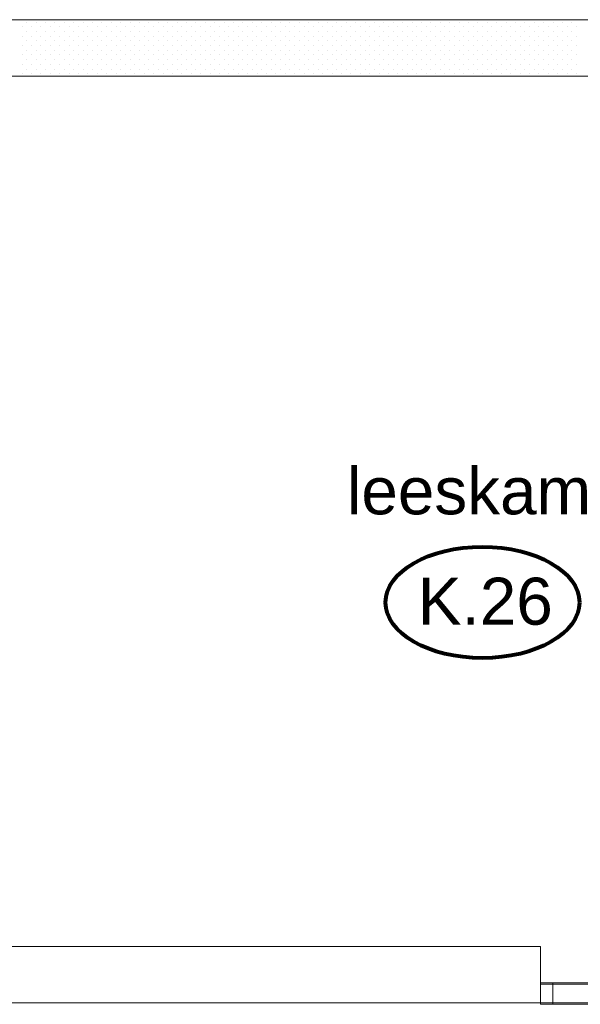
# Model space of a CAD drawing. Header units: millimetres. Extents: x -90830 to 24172, y -102460 to 73669.
# Tile 91 of 198: x -54389 to -51406, y 55188 to 60425. Entities that reach past the tile are written whole.
import ezdxf

# ---------------------------------------------------------------- set-up
doc = ezdxf.new("R2010")
doc.units = ezdxf.units.MM
for name, color, linetype, lineweight in [('Algemeen', 253, 'Continuous', 9), ('Algemeen01', 253, 'Continuous', 80), ('Standard', 253, 'Continuous', 9)]:
    doc.layers.add(name, color=color, linetype=linetype, lineweight=lineweight)
doc.styles.add('ARIAL', font='arial.ttf')

msp = doc.modelspace()

# ---------------------------------------------------------------- linework, layer by layer
at = {"layer": 'Algemeen01'}
msp.add_ellipse((-51926.7, 57325.6), major_axis=(515.6, 0), ratio=0.573767, dxfattribs=at)
at = {"layer": 'Standard'}
for p, q in [((-44788.6, 60425.5), (-55618.6, 60425.5)), ((-54351.1, 60412.9), (-54351.1, 60412.9)), ((-54301, 60412.9), (-54301, 60412.9)), ((-54251.2, 60412.9), (-54251.2, 60412.9)), ((-54201.1, 60412.9), (-54201.1, 60412.9)), ((-54151, 60412.9), (-54151, 60412.9)), ((-54101.2, 60412.9), (-54101.2, 60412.9)), ((-54051.1, 60412.9), (-54051.1, 60412.9)), ((-54001, 60412.9), (-54001, 60412.9)), ((-53951.2, 60412.9), (-53951.2, 60412.9)), ((-53901.1, 60412.9), (-53901.1, 60412.9)), ((-53851, 60412.9), (-53851, 60412.9)), ((-53801.2, 60412.9), (-53801.2, 60412.9)), ((-53751.1, 60412.9), (-53751.1, 60412.9)), ((-53701, 60412.9), (-53701, 60412.9)), ((-53651.2, 60412.9), (-53651.2, 60412.9)), ((-53601.1, 60412.9), (-53601.1, 60412.9)), ((-53551, 60412.9), (-53551, 60412.9)), ((-53501.2, 60412.9), (-53501.2, 60412.9)), ((-53451.1, 60412.9), (-53451.1, 60412.9)), ((-53401, 60412.9), (-53401, 60412.9)), ((-53351.2, 60412.9), (-53351.2, 60412.9)), ((-53301.1, 60412.9), (-53301.1, 60412.9)), ((-53251, 60412.9), (-53251, 60412.9)), ((-53201.2, 60412.9), (-53201.2, 60412.9)), ((-53151.1, 60412.9), (-53151.1, 60412.9)), ((-53101, 60412.9), (-53101, 60412.9)), ((-53051.2, 60412.9), (-53051.2, 60412.9)), ((-53001.1, 60412.9), (-53001.1, 60412.9)), ((-52951, 60412.9), (-52951, 60412.9)), ((-52901.2, 60412.9), (-52901.2, 60412.9)), ((-52851.1, 60412.9), (-52851.1, 60412.9)), ((-52801, 60412.9), (-52801, 60412.9)), ((-52751.2, 60412.9), (-52751.2, 60412.9)), ((-52701.1, 60412.9), (-52701.1, 60412.9)), ((-52651, 60412.9), (-52651, 60412.9)), ((-52601.2, 60412.9), (-52601.2, 60412.9)), ((-52551.1, 60412.9), (-52551.1, 60412.9)), ((-52501, 60412.9), (-52501, 60412.9)), ((-52451.2, 60412.9), (-52451.2, 60412.9)), ((-52401.1, 60412.9), (-52401.1, 60412.9)), ((-52351, 60412.9), (-52351, 60412.9)), ((-52301.2, 60412.9), (-52301.2, 60412.9)), ((-52251.1, 60412.9), (-52251.1, 60412.9)), ((-52201, 60412.9), (-52201, 60412.9)), ((-52151.2, 60412.9), (-52151.2, 60412.9)), ((-52101.1, 60412.9), (-52101.1, 60412.9)), ((-52051, 60412.9), (-52051, 60412.9)), ((-52001.2, 60412.9), (-52001.2, 60412.9)), ((-51951.1, 60412.9), (-51951.1, 60412.9)), ((-51901, 60412.9), (-51901, 60412.9)), ((-51851.2, 60412.9), (-51851.2, 60412.9)), ((-51801.1, 60412.9), (-51801.1, 60412.9)), ((-51751, 60412.9), (-51751, 60412.9)), ((-51701.2, 60412.9), (-51701.2, 60412.9)), ((-51651.1, 60412.9), (-51651.1, 60412.9)), ((-51601, 60412.9), (-51601, 60412.9)), ((-51551.2, 60412.9), (-51551.2, 60412.9)), ((-51501.1, 60412.9), (-51501.1, 60412.9)), ((-51451, 60412.9), (-51451, 60412.9)), ((-54376, 60388), (-54376, 60388)), ((-54376, 60337.9), (-54376, 60337.9)), ((-54351.1, 60363.1), (-54351.1, 60363.1)), ((-54326.2, 60388), (-54326.2, 60388)), ((-54326.2, 60337.9), (-54326.2, 60337.9)), ((-54301, 60363.1), (-54301, 60363.1)), ((-54276.1, 60388), (-54276.1, 60388)), ((-54276.1, 60337.9), (-54276.1, 60337.9)), ((-54251.2, 60363.1), (-54251.2, 60363.1)), ((-54226, 60388), (-54226, 60388)), ((-54226, 60337.9), (-54226, 60337.9)), ((-54201.1, 60363.1), (-54201.1, 60363.1)), ((-54176.2, 60388), (-54176.2, 60388)), ((-54176.2, 60337.9), (-54176.2, 60337.9)), ((-54151, 60363.1), (-54151, 60363.1)), ((-54126.1, 60388), (-54126.1, 60388)), ((-54126.1, 60337.9), (-54126.1, 60337.9)), ((-54101.2, 60362.8), (-54101.2, 60362.8)), ((-54076, 60388), (-54076, 60388)), ((-54076, 60337.9), (-54076, 60337.9)), ((-54051.1, 60363.1), (-54051.1, 60363.1)), ((-54026.2, 60388), (-54026.2, 60388)), ((-54026.2, 60337.9), (-54026.2, 60337.9)), ((-54001, 60363.1), (-54001, 60363.1)), ((-53976.1, 60388), (-53976.1, 60388)), ((-53976.1, 60337.9), (-53976.1, 60337.9)), ((-53951.2, 60363.1), (-53951.2, 60363.1)), ((-53926, 60388), (-53926, 60388)), ((-53926, 60337.9), (-53926, 60337.9)), ((-53901.1, 60363.1), (-53901.1, 60363.1)), ((-53876.2, 60388), (-53876.2, 60388)), ((-53876.2, 60337.9), (-53876.2, 60337.9)), ((-53851, 60363.1), (-53851, 60363.1)), ((-53826.1, 60388), (-53826.1, 60388)), ((-53826.1, 60337.9), (-53826.1, 60337.9)), ((-53801.2, 60362.8), (-53801.2, 60362.8)), ((-53776, 60388), (-53776, 60388)), ((-53776, 60337.9), (-53776, 60337.9)), ((-53751.1, 60363.1), (-53751.1, 60363.1)), ((-53726.2, 60388), (-53726.2, 60388)), ((-53726.2, 60337.9), (-53726.2, 60337.9)), ((-53701, 60363.1), (-53701, 60363.1)), ((-53676.1, 60388), (-53676.1, 60388)), ((-53676.1, 60337.9), (-53676.1, 60337.9)), ((-53651.2, 60363.1), (-53651.2, 60363.1)), ((-53626, 60388), (-53626, 60388)), ((-53626, 60337.9), (-53626, 60337.9)), ((-53601.1, 60363.1), (-53601.1, 60363.1)), ((-53576.2, 60388), (-53576.2, 60388)), ((-53576.2, 60337.9), (-53576.2, 60337.9)), ((-53551, 60363.1), (-53551, 60363.1)), ((-53526.1, 60388), (-53526.1, 60388)), ((-53526.1, 60337.9), (-53526.1, 60337.9)), ((-53501.2, 60362.8), (-53501.2, 60362.8)), ((-53476, 60388), (-53476, 60388)), ((-53476, 60337.9), (-53476, 60337.9)), ((-53451.1, 60363.1), (-53451.1, 60363.1)), ((-53426.2, 60388), (-53426.2, 60388)), ((-53426.2, 60337.9), (-53426.2, 60337.9)), ((-53401, 60363.1), (-53401, 60363.1)), ((-53376.1, 60388), (-53376.1, 60388)), ((-53376.1, 60337.9), (-53376.1, 60337.9)), ((-53351.2, 60363.1), (-53351.2, 60363.1)), ((-53326, 60388), (-53326, 60388)), ((-53326, 60337.9), (-53326, 60337.9)), ((-53301.1, 60363.1), (-53301.1, 60363.1)), ((-53276.2, 60388), (-53276.2, 60388)), ((-53276.2, 60337.9), (-53276.2, 60337.9)), ((-53251, 60363.1), (-53251, 60363.1)), ((-53226.1, 60388), (-53226.1, 60388)), ((-53226.1, 60337.9), (-53226.1, 60337.9)), ((-53201.2, 60362.8), (-53201.2, 60362.8)), ((-53176, 60388), (-53176, 60388)), ((-53176, 60337.9), (-53176, 60337.9)), ((-53151.1, 60363.1), (-53151.1, 60363.1)), ((-53126.2, 60388), (-53126.2, 60388)), ((-53126.2, 60337.9), (-53126.2, 60337.9)), ((-53101, 60363.1), (-53101, 60363.1)), ((-53076.1, 60388), (-53076.1, 60388)), ((-53076.1, 60337.9), (-53076.1, 60337.9)), ((-53051.2, 60363.1), (-53051.2, 60363.1)), ((-53026, 60388), (-53026, 60388)), ((-53026, 60337.9), (-53026, 60337.9)), ((-53001.1, 60363.1), (-53001.1, 60363.1)), ((-52976.2, 60388), (-52976.2, 60388)), ((-52976.2, 60337.9), (-52976.2, 60337.9)), ((-52951, 60363.1), (-52951, 60363.1)), ((-52926.1, 60388), (-52926.1, 60388)), ((-52926.1, 60337.9), (-52926.1, 60337.9)), ((-52901.2, 60362.8), (-52901.2, 60362.8)), ((-52876, 60388), (-52876, 60388)), ((-52876, 60337.9), (-52876, 60337.9)), ((-52851.1, 60363.1), (-52851.1, 60363.1)), ((-52826.2, 60388), (-52826.2, 60388)), ((-52826.2, 60337.9), (-52826.2, 60337.9)), ((-52801, 60363.1), (-52801, 60363.1)), ((-52776.1, 60388), (-52776.1, 60388)), ((-52776.1, 60337.9), (-52776.1, 60337.9)), ((-52751.2, 60363.1), (-52751.2, 60363.1)), ((-52726, 60388), (-52726, 60388)), ((-52726, 60337.9), (-52726, 60337.9)), ((-52701.1, 60363.1), (-52701.1, 60363.1)), ((-52676.2, 60388), (-52676.2, 60388)), ((-52676.2, 60337.9), (-52676.2, 60337.9)), ((-52651, 60363.1), (-52651, 60363.1)), ((-52626.1, 60388), (-52626.1, 60388)), ((-52626.1, 60337.9), (-52626.1, 60337.9)), ((-52601.2, 60362.8), (-52601.2, 60362.8)), ((-52576, 60388), (-52576, 60388)), ((-52576, 60337.9), (-52576, 60337.9)), ((-52551.1, 60363.1), (-52551.1, 60363.1)), ((-52526.2, 60388), (-52526.2, 60388)), ((-52526.2, 60337.9), (-52526.2, 60337.9)), ((-52501, 60363.1), (-52501, 60363.1)), ((-52476.1, 60388), (-52476.1, 60388)), ((-52476.1, 60337.9), (-52476.1, 60337.9)), ((-52451.2, 60363.1), (-52451.2, 60363.1)), ((-52426, 60388), (-52426, 60388)), ((-52426, 60337.9), (-52426, 60337.9)), ((-52401.1, 60363.1), (-52401.1, 60363.1)), ((-52376.2, 60388), (-52376.2, 60388)), ((-52376.2, 60337.9), (-52376.2, 60337.9)), ((-52351, 60363.1), (-52351, 60363.1)), ((-52326.1, 60388), (-52326.1, 60388)), ((-52326.1, 60337.9), (-52326.1, 60337.9)), ((-52301.2, 60362.8), (-52301.2, 60362.8)), ((-52276, 60388), (-52276, 60388)), ((-52276, 60337.9), (-52276, 60337.9)), ((-52251.1, 60363.1), (-52251.1, 60363.1)), ((-52226.2, 60388), (-52226.2, 60388)), ((-52226.2, 60337.9), (-52226.2, 60337.9)), ((-52201, 60363.1), (-52201, 60363.1)), ((-52176.1, 60388), (-52176.1, 60388)), ((-52176.1, 60337.9), (-52176.1, 60337.9)), ((-52151.2, 60363.1), (-52151.2, 60363.1)), ((-52126, 60388), (-52126, 60388)), ((-52126, 60337.9), (-52126, 60337.9)), ((-52101.1, 60363.1), (-52101.1, 60363.1)), ((-52076.2, 60388), (-52076.2, 60388)), ((-52076.2, 60337.9), (-52076.2, 60337.9)), ((-52051, 60363.1), (-52051, 60363.1)), ((-52026.1, 60388), (-52026.1, 60388)), ((-52026.1, 60337.9), (-52026.1, 60337.9)), ((-52001.2, 60362.8), (-52001.2, 60362.8)), ((-51976, 60388), (-51976, 60388)), ((-51976, 60337.9), (-51976, 60337.9)), ((-51951.1, 60363.1), (-51951.1, 60363.1)), ((-51926.2, 60388), (-51926.2, 60388)), ((-51926.2, 60337.9), (-51926.2, 60337.9)), ((-51901, 60363.1), (-51901, 60363.1)), ((-51876.1, 60388), (-51876.1, 60388)), ((-51876.1, 60337.9), (-51876.1, 60337.9)), ((-51851.2, 60363.1), (-51851.2, 60363.1)), ((-51826, 60388), (-51826, 60388)), ((-51826, 60337.9), (-51826, 60337.9)), ((-51801.1, 60363.1), (-51801.1, 60363.1)), ((-51776.2, 60388), (-51776.2, 60388)), ((-51776.2, 60337.9), (-51776.2, 60337.9)), ((-51751, 60363.1), (-51751, 60363.1)), ((-51726.1, 60388), (-51726.1, 60388)), ((-51726.1, 60337.9), (-51726.1, 60337.9)), ((-51701.2, 60362.8), (-51701.2, 60362.8)), ((-51676, 60388), (-51676, 60388)), ((-51676, 60337.9), (-51676, 60337.9)), ((-51651.1, 60363.1), (-51651.1, 60363.1)), ((-51626.2, 60388), (-51626.2, 60388)), ((-51626.2, 60337.9), (-51626.2, 60337.9)), ((-51601, 60363.1), (-51601, 60363.1)), ((-51576.1, 60388), (-51576.1, 60388)), ((-51576.1, 60337.9), (-51576.1, 60337.9)), ((-51551.2, 60363.1), (-51551.2, 60363.1)), ((-51526, 60388), (-51526, 60388)), ((-51526, 60337.9), (-51526, 60337.9)), ((-51501.1, 60363.1), (-51501.1, 60363.1)), ((-51476.2, 60388), (-51476.2, 60388)), ((-51476.2, 60337.9), (-51476.2, 60337.9)), ((-51451, 60363.1), (-51451, 60363.1)), ((-51426.1, 60388), (-51426.1, 60388)), ((-51426.1, 60337.9), (-51426.1, 60337.9)), ((-54376, 60288.1), (-54376, 60288.1)), ((-54351.1, 60313), (-54351.1, 60313)), ((-54326.2, 60288.1), (-54326.2, 60288.1)), ((-54301, 60313), (-54301, 60313)), ((-54276.1, 60288.1), (-54276.1, 60288.1)), ((-54251.2, 60313), (-54251.2, 60313)), ((-54226, 60288.1), (-54226, 60288.1)), ((-54201.1, 60313), (-54201.1, 60313)), ((-54201.1, 60313), (-54201.1, 60313)), ((-54176.2, 60287.8), (-54176.2, 60287.8)), ((-54151, 60313), (-54151, 60313)), ((-54126.1, 60288.1), (-54126.1, 60288.1)), ((-54101.2, 60313), (-54101.2, 60313)), ((-54076, 60288.1), (-54076, 60288.1)), ((-54051.1, 60313), (-54051.1, 60313)), ((-54026.2, 60288.1), (-54026.2, 60288.1)), ((-54001, 60313), (-54001, 60313)), ((-53976.1, 60288.1), (-53976.1, 60288.1)), ((-53951.2, 60313), (-53951.2, 60313)), ((-53926, 60288.1), (-53926, 60288.1)), ((-53901.1, 60313), (-53901.1, 60313)), ((-53901.1, 60313), (-53901.1, 60313)), ((-53876.2, 60287.8), (-53876.2, 60287.8)), ((-53851, 60313), (-53851, 60313)), ((-53826.1, 60288.1), (-53826.1, 60288.1)), ((-53801.2, 60313), (-53801.2, 60313)), ((-53776, 60288.1), (-53776, 60288.1)), ((-53751.1, 60313), (-53751.1, 60313)), ((-53726.2, 60288.1), (-53726.2, 60288.1)), ((-53701, 60313), (-53701, 60313)), ((-53676.1, 60288.1), (-53676.1, 60288.1)), ((-53651.2, 60313), (-53651.2, 60313)), ((-53626, 60288.1), (-53626, 60288.1)), ((-53601.1, 60313), (-53601.1, 60313)), ((-53601.1, 60313), (-53601.1, 60313)), ((-53576.2, 60287.8), (-53576.2, 60287.8)), ((-53551, 60313), (-53551, 60313)), ((-53526.1, 60288.1), (-53526.1, 60288.1)), ((-53501.2, 60313), (-53501.2, 60313)), ((-53476, 60288.1), (-53476, 60288.1)), ((-53451.1, 60313), (-53451.1, 60313)), ((-53426.2, 60288.1), (-53426.2, 60288.1)), ((-53401, 60313), (-53401, 60313)), ((-53376.1, 60288.1), (-53376.1, 60288.1)), ((-53351.2, 60313), (-53351.2, 60313)), ((-53326, 60288.1), (-53326, 60288.1)), ((-53301.1, 60313), (-53301.1, 60313)), ((-53301.1, 60313), (-53301.1, 60313)), ((-53276.2, 60287.8), (-53276.2, 60287.8)), ((-53251, 60313), (-53251, 60313)), ((-53226.1, 60288.1), (-53226.1, 60288.1)), ((-53201.2, 60313), (-53201.2, 60313)), ((-53176, 60288.1), (-53176, 60288.1)), ((-53151.1, 60313), (-53151.1, 60313)), ((-53126.2, 60288.1), (-53126.2, 60288.1)), ((-53101, 60313), (-53101, 60313)), ((-53076.1, 60288.1), (-53076.1, 60288.1)), ((-53051.2, 60313), (-53051.2, 60313)), ((-53026, 60288.1), (-53026, 60288.1)), ((-53001.1, 60313), (-53001.1, 60313)), ((-53001.1, 60313), (-53001.1, 60313)), ((-52976.2, 60287.8), (-52976.2, 60287.8)), ((-52951, 60313), (-52951, 60313)), ((-52926.1, 60288.1), (-52926.1, 60288.1)), ((-52901.2, 60313), (-52901.2, 60313)), ((-52876, 60288.1), (-52876, 60288.1)), ((-52851.1, 60313), (-52851.1, 60313)), ((-52826.2, 60288.1), (-52826.2, 60288.1)), ((-52801, 60313), (-52801, 60313)), ((-52776.1, 60288.1), (-52776.1, 60288.1)), ((-52751.2, 60313), (-52751.2, 60313)), ((-52726, 60288.1), (-52726, 60288.1)), ((-52701.1, 60313), (-52701.1, 60313)), ((-52701.1, 60313), (-52701.1, 60313)), ((-52676.2, 60287.8), (-52676.2, 60287.8)), ((-52651, 60313), (-52651, 60313)), ((-52626.1, 60288.1), (-52626.1, 60288.1)), ((-52601.2, 60313), (-52601.2, 60313)), ((-52576, 60288.1), (-52576, 60288.1)), ((-52551.1, 60313), (-52551.1, 60313)), ((-52526.2, 60288.1), (-52526.2, 60288.1)), ((-52501, 60313), (-52501, 60313)), ((-52476.1, 60288.1), (-52476.1, 60288.1)), ((-52451.2, 60313), (-52451.2, 60313)), ((-52426, 60288.1), (-52426, 60288.1)), ((-52401.1, 60313), (-52401.1, 60313)), ((-52401.1, 60313), (-52401.1, 60313)), ((-52376.2, 60287.8), (-52376.2, 60287.8)), ((-52351, 60313), (-52351, 60313)), ((-52326.1, 60288.1), (-52326.1, 60288.1)), ((-52301.2, 60313), (-52301.2, 60313)), ((-52276, 60288.1), (-52276, 60288.1)), ((-52251.1, 60313), (-52251.1, 60313)), ((-52226.2, 60288.1), (-52226.2, 60288.1)), ((-52201, 60313), (-52201, 60313)), ((-52176.1, 60288.1), (-52176.1, 60288.1)), ((-52151.2, 60313), (-52151.2, 60313)), ((-52126, 60288.1), (-52126, 60288.1)), ((-52101.1, 60313), (-52101.1, 60313)), ((-52101.1, 60313), (-52101.1, 60313)), ((-52076.2, 60287.8), (-52076.2, 60287.8)), ((-52051, 60313), (-52051, 60313)), ((-52026.1, 60288.1), (-52026.1, 60288.1)), ((-52001.2, 60313), (-52001.2, 60313)), ((-51976, 60288.1), (-51976, 60288.1)), ((-51951.1, 60313), (-51951.1, 60313)), ((-51926.2, 60288.1), (-51926.2, 60288.1)), ((-51901, 60313), (-51901, 60313)), ((-51876.1, 60288.1), (-51876.1, 60288.1)), ((-51851.2, 60313), (-51851.2, 60313)), ((-51826, 60288.1), (-51826, 60288.1)), ((-51801.1, 60313), (-51801.1, 60313)), ((-51801.1, 60313), (-51801.1, 60313)), ((-51776.2, 60287.8), (-51776.2, 60287.8)), ((-51751, 60313), (-51751, 60313)), ((-51726.1, 60288.1), (-51726.1, 60288.1)), ((-51701.2, 60313), (-51701.2, 60313)), ((-51676, 60288.1), (-51676, 60288.1)), ((-51651.1, 60313), (-51651.1, 60313)), ((-51626.2, 60288.1), (-51626.2, 60288.1)), ((-51601, 60313), (-51601, 60313)), ((-51576.1, 60288.1), (-51576.1, 60288.1)), ((-51551.2, 60313), (-51551.2, 60313)), ((-51526, 60288.1), (-51526, 60288.1)), ((-51501.1, 60313), (-51501.1, 60313)), ((-51501.1, 60313), (-51501.1, 60313)), ((-51476.2, 60287.8), (-51476.2, 60287.8)), ((-51451, 60313), (-51451, 60313)), ((-51426.1, 60288.1), (-51426.1, 60288.1)), ((-54376, 60238), (-54376, 60238)), ((-54351.1, 60262.9), (-54351.1, 60262.9)), ((-54326.2, 60238), (-54326.2, 60238)), ((-54301, 60262.9), (-54301, 60262.9)), ((-54276.1, 60238), (-54276.1, 60238)), ((-54251.2, 60262.9), (-54251.2, 60262.9)), ((-54226, 60238), (-54226, 60238)), ((-54201.1, 60262.9), (-54201.1, 60262.9)), ((-54176.2, 60238), (-54176.2, 60238)), ((-54151, 60263.2), (-54151, 60263.2)), ((-54126.1, 60238), (-54126.1, 60238)), ((-54101.2, 60262.9), (-54101.2, 60262.9)), ((-54076, 60238), (-54076, 60238)), ((-54051.1, 60262.9), (-54051.1, 60262.9)), ((-54026.2, 60238), (-54026.2, 60238)), ((-54001, 60262.9), (-54001, 60262.9)), ((-53976.1, 60238), (-53976.1, 60238)), ((-53951.2, 60262.9), (-53951.2, 60262.9)), ((-53926, 60238), (-53926, 60238)), ((-53901.1, 60262.9), (-53901.1, 60262.9)), ((-53876.2, 60238), (-53876.2, 60238)), ((-53851, 60263.2), (-53851, 60263.2)), ((-53826.1, 60238), (-53826.1, 60238)), ((-53801.2, 60262.9), (-53801.2, 60262.9)), ((-53776, 60238), (-53776, 60238)), ((-53751.1, 60262.9), (-53751.1, 60262.9)), ((-53726.2, 60238), (-53726.2, 60238)), ((-53701, 60262.9), (-53701, 60262.9)), ((-53676.1, 60238), (-53676.1, 60238)), ((-53651.2, 60262.9), (-53651.2, 60262.9)), ((-53626, 60238), (-53626, 60238)), ((-53601.1, 60262.9), (-53601.1, 60262.9)), ((-53576.2, 60238), (-53576.2, 60238)), ((-53551, 60263.2), (-53551, 60263.2)), ((-53526.1, 60238), (-53526.1, 60238)), ((-53501.2, 60262.9), (-53501.2, 60262.9)), ((-53476, 60238), (-53476, 60238)), ((-53451.1, 60262.9), (-53451.1, 60262.9)), ((-53426.2, 60238), (-53426.2, 60238)), ((-53401, 60262.9), (-53401, 60262.9)), ((-53376.1, 60238), (-53376.1, 60238)), ((-53351.2, 60262.9), (-53351.2, 60262.9)), ((-53326, 60238), (-53326, 60238)), ((-53301.1, 60262.9), (-53301.1, 60262.9)), ((-53276.2, 60238), (-53276.2, 60238)), ((-53251, 60263.2), (-53251, 60263.2)), ((-53226.1, 60238), (-53226.1, 60238)), ((-53201.2, 60262.9), (-53201.2, 60262.9)), ((-53176, 60238), (-53176, 60238)), ((-53151.1, 60262.9), (-53151.1, 60262.9)), ((-53126.2, 60238), (-53126.2, 60238)), ((-53101, 60262.9), (-53101, 60262.9)), ((-53076.1, 60238), (-53076.1, 60238)), ((-53051.2, 60262.9), (-53051.2, 60262.9)), ((-53026, 60238), (-53026, 60238)), ((-53001.1, 60262.9), (-53001.1, 60262.9)), ((-52976.2, 60238), (-52976.2, 60238)), ((-52951, 60263.2), (-52951, 60263.2)), ((-52926.1, 60238), (-52926.1, 60238)), ((-52901.2, 60262.9), (-52901.2, 60262.9)), ((-52876, 60238), (-52876, 60238)), ((-52851.1, 60262.9), (-52851.1, 60262.9)), ((-52826.2, 60238), (-52826.2, 60238)), ((-52801, 60262.9), (-52801, 60262.9)), ((-52776.1, 60238), (-52776.1, 60238)), ((-52751.2, 60262.9), (-52751.2, 60262.9)), ((-52726, 60238), (-52726, 60238)), ((-52701.1, 60262.9), (-52701.1, 60262.9)), ((-52676.2, 60238), (-52676.2, 60238)), ((-52651, 60263.2), (-52651, 60263.2)), ((-52626.1, 60238), (-52626.1, 60238)), ((-52601.2, 60262.9), (-52601.2, 60262.9)), ((-52576, 60238), (-52576, 60238)), ((-52551.1, 60262.9), (-52551.1, 60262.9)), ((-52526.2, 60238), (-52526.2, 60238)), ((-52501, 60262.9), (-52501, 60262.9)), ((-52476.1, 60238), (-52476.1, 60238)), ((-52451.2, 60262.9), (-52451.2, 60262.9)), ((-52426, 60238), (-52426, 60238)), ((-52401.1, 60262.9), (-52401.1, 60262.9)), ((-52376.2, 60238), (-52376.2, 60238)), ((-52351, 60263.2), (-52351, 60263.2)), ((-52326.1, 60238), (-52326.1, 60238)), ((-52301.2, 60262.9), (-52301.2, 60262.9)), ((-52276, 60238), (-52276, 60238)), ((-52251.1, 60262.9), (-52251.1, 60262.9)), ((-52226.2, 60238), (-52226.2, 60238)), ((-52201, 60262.9), (-52201, 60262.9)), ((-52176.1, 60238), (-52176.1, 60238)), ((-52151.2, 60262.9), (-52151.2, 60262.9)), ((-52126, 60238), (-52126, 60238)), ((-52101.1, 60262.9), (-52101.1, 60262.9)), ((-52076.2, 60238), (-52076.2, 60238)), ((-52051, 60263.2), (-52051, 60263.2)), ((-52026.1, 60238), (-52026.1, 60238)), ((-52001.2, 60262.9), (-52001.2, 60262.9)), ((-51976, 60238), (-51976, 60238)), ((-51951.1, 60262.9), (-51951.1, 60262.9)), ((-51926.2, 60238), (-51926.2, 60238)), ((-51901, 60262.9), (-51901, 60262.9)), ((-51876.1, 60238), (-51876.1, 60238)), ((-51851.2, 60262.9), (-51851.2, 60262.9)), ((-51826, 60238), (-51826, 60238)), ((-51801.1, 60262.9), (-51801.1, 60262.9)), ((-51776.2, 60238), (-51776.2, 60238)), ((-51751, 60263.2), (-51751, 60263.2)), ((-51726.1, 60238), (-51726.1, 60238)), ((-51701.2, 60262.9), (-51701.2, 60262.9)), ((-51676, 60238), (-51676, 60238)), ((-51651.1, 60262.9), (-51651.1, 60262.9)), ((-51626.2, 60238), (-51626.2, 60238)), ((-51601, 60262.9), (-51601, 60262.9)), ((-51576.1, 60238), (-51576.1, 60238)), ((-51551.2, 60262.9), (-51551.2, 60262.9)), ((-51526, 60238), (-51526, 60238)), ((-51501.1, 60262.9), (-51501.1, 60262.9)), ((-51476.2, 60238), (-51476.2, 60238)), ((-51451, 60263.2), (-51451, 60263.2)), ((-51426.1, 60238), (-51426.1, 60238)), ((-54376, 60187.9), (-54376, 60187.9)), ((-54351.1, 60213.1), (-54351.1, 60213.1)), ((-54326.2, 60187.9), (-54326.2, 60187.9)), ((-54301, 60213.1), (-54301, 60213.1)), ((-54276.1, 60188.2), (-54276.1, 60188.2)), ((-54251.2, 60213.1), (-54251.2, 60213.1)), ((-54226, 60188.2), (-54226, 60188.2)), ((-54201.1, 60213.1), (-54201.1, 60213.1)), ((-54176.2, 60187.9), (-54176.2, 60187.9)), ((-54151, 60213.1), (-54151, 60213.1)), ((-54126.1, 60187.9), (-54126.1, 60187.9)), ((-54101.2, 60212.8), (-54101.2, 60212.8)), ((-54076, 60187.9), (-54076, 60187.9)), ((-54051.1, 60213.1), (-54051.1, 60213.1)), ((-54026.2, 60187.9), (-54026.2, 60187.9)), ((-54001, 60213.1), (-54001, 60213.1)), ((-53976.1, 60188.2), (-53976.1, 60188.2)), ((-53951.2, 60213.1), (-53951.2, 60213.1)), ((-53926, 60188.2), (-53926, 60188.2)), ((-53901.1, 60213.1), (-53901.1, 60213.1)), ((-53876.2, 60187.9), (-53876.2, 60187.9)), ((-53851, 60213.1), (-53851, 60213.1)), ((-53826.1, 60187.9), (-53826.1, 60187.9)), ((-53801.2, 60212.8), (-53801.2, 60212.8)), ((-53776, 60187.9), (-53776, 60187.9)), ((-53751.1, 60213.1), (-53751.1, 60213.1)), ((-53726.2, 60187.9), (-53726.2, 60187.9)), ((-53701, 60213.1), (-53701, 60213.1)), ((-53676.1, 60188.2), (-53676.1, 60188.2)), ((-53651.2, 60213.1), (-53651.2, 60213.1)), ((-53626, 60188.2), (-53626, 60188.2)), ((-53601.1, 60213.1), (-53601.1, 60213.1)), ((-53576.2, 60187.9), (-53576.2, 60187.9)), ((-53551, 60213.1), (-53551, 60213.1)), ((-53526.1, 60187.9), (-53526.1, 60187.9)), ((-53501.2, 60212.8), (-53501.2, 60212.8)), ((-53476, 60187.9), (-53476, 60187.9)), ((-53451.1, 60213.1), (-53451.1, 60213.1)), ((-53426.2, 60187.9), (-53426.2, 60187.9)), ((-53401, 60213.1), (-53401, 60213.1)), ((-53376.1, 60188.2), (-53376.1, 60188.2)), ((-53351.2, 60213.1), (-53351.2, 60213.1)), ((-53326, 60188.2), (-53326, 60188.2)), ((-53301.1, 60213.1), (-53301.1, 60213.1)), ((-53276.2, 60187.9), (-53276.2, 60187.9)), ((-53251, 60213.1), (-53251, 60213.1)), ((-53226.1, 60187.9), (-53226.1, 60187.9)), ((-53201.2, 60212.8), (-53201.2, 60212.8)), ((-53176, 60187.9), (-53176, 60187.9)), ((-53151.1, 60213.1), (-53151.1, 60213.1)), ((-53126.2, 60187.9), (-53126.2, 60187.9)), ((-53101, 60213.1), (-53101, 60213.1)), ((-53076.1, 60188.2), (-53076.1, 60188.2)), ((-53051.2, 60213.1), (-53051.2, 60213.1)), ((-53026, 60188.2), (-53026, 60188.2)), ((-53001.1, 60213.1), (-53001.1, 60213.1)), ((-52976.2, 60187.9), (-52976.2, 60187.9)), ((-52951, 60213.1), (-52951, 60213.1)), ((-52926.1, 60187.9), (-52926.1, 60187.9)), ((-52901.2, 60212.8), (-52901.2, 60212.8)), ((-52876, 60187.9), (-52876, 60187.9)), ((-52851.1, 60213.1), (-52851.1, 60213.1)), ((-52826.2, 60187.9), (-52826.2, 60187.9)), ((-52801, 60213.1), (-52801, 60213.1)), ((-52776.1, 60188.2), (-52776.1, 60188.2)), ((-52751.2, 60213.1), (-52751.2, 60213.1)), ((-52726, 60188.2), (-52726, 60188.2)), ((-52701.1, 60213.1), (-52701.1, 60213.1)), ((-52676.2, 60187.9), (-52676.2, 60187.9)), ((-52651, 60213.1), (-52651, 60213.1)), ((-52626.1, 60187.9), (-52626.1, 60187.9)), ((-52601.2, 60212.8), (-52601.2, 60212.8)), ((-52576, 60187.9), (-52576, 60187.9)), ((-52551.1, 60213.1), (-52551.1, 60213.1)), ((-52526.2, 60187.9), (-52526.2, 60187.9)), ((-52501, 60213.1), (-52501, 60213.1)), ((-52476.1, 60188.2), (-52476.1, 60188.2)), ((-52451.2, 60213.1), (-52451.2, 60213.1)), ((-52426, 60188.2), (-52426, 60188.2)), ((-52401.1, 60213.1), (-52401.1, 60213.1)), ((-52376.2, 60187.9), (-52376.2, 60187.9)), ((-52351, 60213.1), (-52351, 60213.1)), ((-52326.1, 60187.9), (-52326.1, 60187.9)), ((-52301.2, 60212.8), (-52301.2, 60212.8)), ((-52276, 60187.9), (-52276, 60187.9)), ((-52251.1, 60213.1), (-52251.1, 60213.1)), ((-52226.2, 60187.9), (-52226.2, 60187.9)), ((-52201, 60213.1), (-52201, 60213.1)), ((-52176.1, 60188.2), (-52176.1, 60188.2)), ((-52151.2, 60213.1), (-52151.2, 60213.1)), ((-52126, 60188.2), (-52126, 60188.2)), ((-52101.1, 60213.1), (-52101.1, 60213.1)), ((-52076.2, 60187.9), (-52076.2, 60187.9)), ((-52051, 60213.1), (-52051, 60213.1)), ((-52026.1, 60187.9), (-52026.1, 60187.9)), ((-52001.2, 60212.8), (-52001.2, 60212.8)), ((-51976, 60187.9), (-51976, 60187.9)), ((-51951.1, 60213.1), (-51951.1, 60213.1)), ((-51926.2, 60187.9), (-51926.2, 60187.9)), ((-51901, 60213.1), (-51901, 60213.1)), ((-51876.1, 60188.2), (-51876.1, 60188.2)), ((-51851.2, 60213.1), (-51851.2, 60213.1)), ((-51826, 60188.2), (-51826, 60188.2)), ((-51801.1, 60213.1), (-51801.1, 60213.1)), ((-51776.2, 60187.9), (-51776.2, 60187.9)), ((-51751, 60213.1), (-51751, 60213.1)), ((-51726.1, 60187.9), (-51726.1, 60187.9)), ((-51701.2, 60212.8), (-51701.2, 60212.8)), ((-51676, 60187.9), (-51676, 60187.9)), ((-51651.1, 60213.1), (-51651.1, 60213.1)), ((-51626.2, 60187.9), (-51626.2, 60187.9)), ((-51601, 60213.1), (-51601, 60213.1)), ((-51576.1, 60188.2), (-51576.1, 60188.2)), ((-51551.2, 60213.1), (-51551.2, 60213.1)), ((-51526, 60188.2), (-51526, 60188.2)), ((-51501.1, 60213.1), (-51501.1, 60213.1)), ((-51476.2, 60187.9), (-51476.2, 60187.9)), ((-51451, 60213.1), (-51451, 60213.1)), ((-51426.1, 60187.9), (-51426.1, 60187.9)), ((-54376, 60138.1), (-54376, 60138.1)), ((-54351.1, 60163), (-54351.1, 60163)), ((-54351.1, 60163), (-54351.1, 60163)), ((-54325.9, 60138.1), (-54325.9, 60138.1)), ((-54301, 60163), (-54301, 60163)), ((-54276.1, 60138.1), (-54276.1, 60138.1)), ((-54251.2, 60163), (-54251.2, 60163)), ((-54226, 60138.1), (-54226, 60138.1)), ((-54201.1, 60163), (-54201.1, 60163)), ((-54176.2, 60137.8), (-54176.2, 60137.8)), ((-54151, 60163), (-54151, 60163)), ((-54126.1, 60138.1), (-54126.1, 60138.1)), ((-54101.2, 60163), (-54101.2, 60163)), ((-54076, 60138.1), (-54076, 60138.1)), ((-54051.1, 60163), (-54051.1, 60163)), ((-54051.1, 60163), (-54051.1, 60163)), ((-54025.9, 60138.1), (-54025.9, 60138.1)), ((-54001, 60163), (-54001, 60163)), ((-53976.1, 60138.1), (-53976.1, 60138.1)), ((-53951.2, 60163), (-53951.2, 60163)), ((-53926, 60138.1), (-53926, 60138.1)), ((-53901.1, 60163), (-53901.1, 60163)), ((-53876.2, 60137.8), (-53876.2, 60137.8)), ((-53851, 60163), (-53851, 60163)), ((-53826.1, 60138.1), (-53826.1, 60138.1)), ((-53801.2, 60163), (-53801.2, 60163)), ((-53776, 60138.1), (-53776, 60138.1)), ((-53751.1, 60163), (-53751.1, 60163)), ((-53751.1, 60163), (-53751.1, 60163)), ((-53725.9, 60138.1), (-53725.9, 60138.1)), ((-53701, 60163), (-53701, 60163)), ((-53676.1, 60138.1), (-53676.1, 60138.1)), ((-53651.2, 60163), (-53651.2, 60163)), ((-53626, 60138.1), (-53626, 60138.1)), ((-53601.1, 60163), (-53601.1, 60163)), ((-53576.2, 60137.8), (-53576.2, 60137.8)), ((-53551, 60163), (-53551, 60163)), ((-53526.1, 60138.1), (-53526.1, 60138.1)), ((-53501.2, 60163), (-53501.2, 60163)), ((-53476, 60138.1), (-53476, 60138.1)), ((-53451.1, 60163), (-53451.1, 60163)), ((-53451.1, 60163), (-53451.1, 60163)), ((-53425.9, 60138.1), (-53425.9, 60138.1)), ((-53401, 60163), (-53401, 60163)), ((-53376.1, 60138.1), (-53376.1, 60138.1)), ((-53351.2, 60163), (-53351.2, 60163)), ((-53326, 60138.1), (-53326, 60138.1)), ((-53301.1, 60163), (-53301.1, 60163)), ((-53276.2, 60137.8), (-53276.2, 60137.8)), ((-53251, 60163), (-53251, 60163)), ((-53226.1, 60138.1), (-53226.1, 60138.1)), ((-53201.2, 60163), (-53201.2, 60163)), ((-53176, 60138.1), (-53176, 60138.1)), ((-53151.1, 60163), (-53151.1, 60163)), ((-53151.1, 60163), (-53151.1, 60163)), ((-53125.9, 60138.1), (-53125.9, 60138.1)), ((-53101, 60163), (-53101, 60163)), ((-53076.1, 60138.1), (-53076.1, 60138.1)), ((-53051.2, 60163), (-53051.2, 60163)), ((-53026, 60138.1), (-53026, 60138.1)), ((-53001.1, 60163), (-53001.1, 60163)), ((-52976.2, 60137.8), (-52976.2, 60137.8)), ((-52951, 60163), (-52951, 60163)), ((-52926.1, 60138.1), (-52926.1, 60138.1)), ((-52901.2, 60163), (-52901.2, 60163)), ((-52876, 60138.1), (-52876, 60138.1)), ((-52851.1, 60163), (-52851.1, 60163)), ((-52851.1, 60163), (-52851.1, 60163)), ((-52825.9, 60138.1), (-52825.9, 60138.1)), ((-52801, 60163), (-52801, 60163)), ((-52776.1, 60138.1), (-52776.1, 60138.1)), ((-52751.2, 60163), (-52751.2, 60163)), ((-52726, 60138.1), (-52726, 60138.1)), ((-52701.1, 60163), (-52701.1, 60163)), ((-52676.2, 60137.8), (-52676.2, 60137.8)), ((-52651, 60163), (-52651, 60163)), ((-52626.1, 60138.1), (-52626.1, 60138.1)), ((-52601.2, 60163), (-52601.2, 60163)), ((-52576, 60138.1), (-52576, 60138.1)), ((-52551.1, 60163), (-52551.1, 60163)), ((-52551.1, 60163), (-52551.1, 60163)), ((-52525.9, 60138.1), (-52525.9, 60138.1)), ((-52501, 60163), (-52501, 60163)), ((-52476.1, 60138.1), (-52476.1, 60138.1)), ((-52451.2, 60163), (-52451.2, 60163)), ((-52426, 60138.1), (-52426, 60138.1)), ((-52401.1, 60163), (-52401.1, 60163)), ((-52376.2, 60137.8), (-52376.2, 60137.8)), ((-52351, 60163), (-52351, 60163)), ((-52326.1, 60138.1), (-52326.1, 60138.1)), ((-52301.2, 60163), (-52301.2, 60163)), ((-52276, 60138.1), (-52276, 60138.1)), ((-52251.1, 60163), (-52251.1, 60163)), ((-52251.1, 60163), (-52251.1, 60163)), ((-52225.9, 60138.1), (-52225.9, 60138.1)), ((-52201, 60163), (-52201, 60163)), ((-52176.1, 60138.1), (-52176.1, 60138.1)), ((-52151.2, 60163), (-52151.2, 60163)), ((-52126, 60138.1), (-52126, 60138.1)), ((-52101.1, 60163), (-52101.1, 60163)), ((-52076.2, 60137.8), (-52076.2, 60137.8)), ((-52051, 60163), (-52051, 60163)), ((-52026.1, 60138.1), (-52026.1, 60138.1)), ((-52001.2, 60163), (-52001.2, 60163)), ((-51976, 60138.1), (-51976, 60138.1)), ((-51951.1, 60163), (-51951.1, 60163)), ((-51951.1, 60163), (-51951.1, 60163)), ((-51925.9, 60138.1), (-51925.9, 60138.1)), ((-51901, 60163), (-51901, 60163)), ((-51876.1, 60138.1), (-51876.1, 60138.1)), ((-51851.2, 60163), (-51851.2, 60163)), ((-51826, 60138.1), (-51826, 60138.1)), ((-51801.1, 60163), (-51801.1, 60163)), ((-51776.2, 60137.8), (-51776.2, 60137.8)), ((-51751, 60163), (-51751, 60163)), ((-51726.1, 60138.1), (-51726.1, 60138.1)), ((-51701.2, 60163), (-51701.2, 60163)), ((-51676, 60138.1), (-51676, 60138.1)), ((-51651.1, 60163), (-51651.1, 60163)), ((-51651.1, 60163), (-51651.1, 60163)), ((-51625.9, 60138.1), (-51625.9, 60138.1)), ((-51601, 60163), (-51601, 60163)), ((-51576.1, 60138.1), (-51576.1, 60138.1)), ((-51551.2, 60163), (-51551.2, 60163)), ((-51526, 60138.1), (-51526, 60138.1)), ((-51501.1, 60163), (-51501.1, 60163)), ((-51476.2, 60137.8), (-51476.2, 60137.8)), ((-51451, 60163), (-51451, 60163)), ((-51426.1, 60138.1), (-51426.1, 60138.1)), ((-55534.1, 60125.5), (-47338.6, 60125.5)), ((-51618.6, 55494.8), (-55534.1, 55494.8)), ((-51618.6, 55494.8), (-51618.6, 55294.8)), ((-51618.6, 55187.8), (-51618.6, 55301.8)), ((-51618.6, 55301.8), (-51551.6, 55301.8)), ((-49118.6, 55301.8), (-51618.6, 55301.8)), ((-51618.6, 55294.8), (-51618.6, 55194.8)), ((-49118.6, 55294.8), (-51618.6, 55294.8)), ((-51618.6, 55294.8), (-51618.6, 55194.8)), ((-51551.6, 55301.8), (-51551.6, 55187.8)), ((-55618.6, 55194.8), (-51618.6, 55194.8)), ((-51618.6, 55194.8), (-49118.6, 55194.8)), ((-51551.6, 55187.8), (-51618.6, 55187.8)), ((-49118.6, 55187.8), (-51618.6, 55187.8))]:
    msp.add_line(p, q, dxfattribs=at)

# ---------------------------------------------------------------- texts
at = {"layer": 'Algemeen', "char_height": 250, "attachment_point": 7, "style": 'ARIAL'}
for s, insert, width in [('\\W1.00;leeskamer', (-52648.5, 57790.7), 1746.421), ('\\W1.00;K.26', (-52270.8, 57203.6), 845.718)]:
    msp.add_mtext(s, dxfattribs=dict(at, insert=insert, width=width))

doc.saveas('drawing.dxf')
